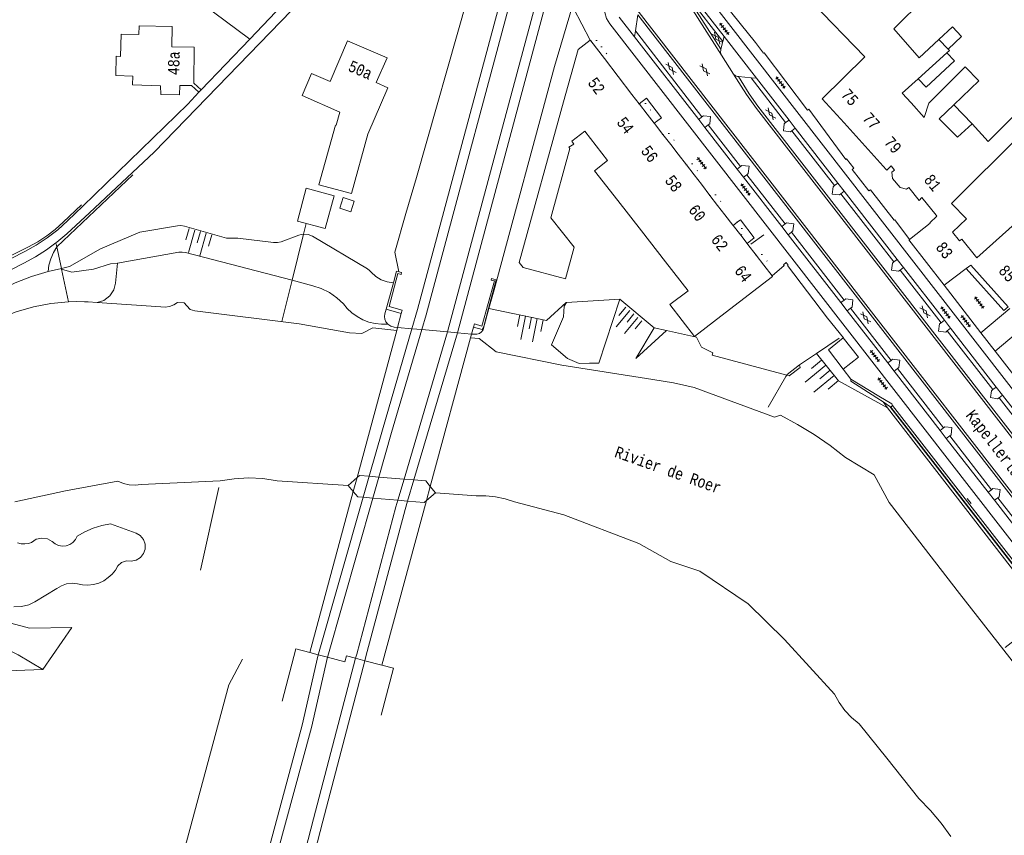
# Model space of a CAD drawing. Header units: metres. Extents: x 196790 to 198335, y 354523 to 356036.
# Tile 18 of 105: x 197150 to 197305, y 355228 to 355357. Entities that reach past the tile are written whole.
import ezdxf

# ---------------------------------------------------------------- set-up
doc = ezdxf.new("R2010")
doc.units = ezdxf.units.M
doc.linetypes.add('DGN Style 1', pattern=[1.160006, 0.00193, -1.158076])
doc.linetypes.add('DGN Style 2', pattern=[186.027128, 111.616277, -74.410851])
for name, color, linetype, lineweight in [('afdak', 252, 'DGN Style 2', 18), ('heg of haag', 252, 'Continuous', 18), ('hoofdgebouw', 252, 'Continuous', 18), ('huisnummer BAG', 252, 'Continuous', 18), ('insteek water', 252, 'Continuous', 18), ('kant asfaltverharding', 252, 'Continuous', 18), ('kant betonverharding', 252, 'Continuous', 18), ('kant klinkerverharding', 252, 'Continuous', 18), ('kant muur (extern)', 252, 'Continuous', 18), ('kant onverhard', 252, 'Continuous', 18), ('kant tegelverharding', 252, 'Continuous', 18), ('kant water', 252, 'Continuous', 18), ('kunstwerken', 252, 'Continuous', 18), ('overig WOZ', 252, 'DGN Style 1', 18), ('raster', 252, 'Continuous', 18), ('spoorrail', 252, 'Continuous', 18), ('straatnaam', 252, 'Continuous', 18), ('T22_erfafsluiter', 252, 'DGN Style 2', 18), ('taludlijn', 252, 'Continuous', 18), ('taludsymbool', 252, 'Continuous', 18), ('tuinhuis', 252, 'DGN Style 2', 18), ('verh asfaltsymbool', 2, 'Continuous', 0), ('verh tegelsymbool', 2, 'Continuous', 0), ('vlakafsluiter grijs', 252, 'DGN Style 2', 18), ('vlakafsluiter groen', 252, 'DGN Style 2', 18), ('waternaam', 252, 'Continuous', 18)]:
    doc.layers.add(name, color=color, linetype=linetype, lineweight=lineweight)
doc.styles.add('Style-Courier New', font='cour.ttf')

# ---------------------------------------------------------------- blocks, each defined once
blk = doc.blocks.new('TA')
at = {"layer": 'taludsymbool', "linetype": 'Continuous', "lineweight": 0}
for p, q in [((-0.5, 0), (-0.5, -0.5)), ((-0.25, 0), (-0.25, -1)), ((0, 0), (0, -0.5)), ((0.25, 0), (0.25, -1)), ((0.5, 0), (0.5, -0.5))]:
    blk.add_line(p, q, dxfattribs=at)
blk = doc.blocks.new('S612')
at = {"layer": 'verh asfaltsymbool', "color": 252}
for p, q in [((-0.99, -0.26), (0.01, 0.24)), ((0.01, -0.26), (-0.99, 0.24)), ((0.01, 0.24), (1.01, -0.26)), ((1.01, 0.24), (0.01, -0.26))]:
    blk.add_line(p, q, dxfattribs=at)
blk = doc.blocks.new('S642')
at = {"layer": 'verh tegelsymbool', "color": 252}
for p, q in [((-1.12, 0), (1.12, 0)), ((-0.9, -0.25), (-0.9, 0.25)), ((-0.45, -0.25), (-0.45, 0.25)), ((0, -0.25), (0, 0.25)), ((0.45, -0.25), (0.45, 0.25)), ((0.9, -0.25), (0.9, 0.25))]:
    blk.add_line(p, q, dxfattribs=at)

msp = doc.modelspace()

# ---------------------------------------------------------------- linework, layer by layer
at = {"layer": 'afdak'}
msp.add_line((197300.052, 355340.171), (197297.179, 355343.173), dxfattribs=at)
at = {"layer": 'afdak', "flags": 128}
for points in [[(197296.274, 355351.956), (197298.377, 355353.964), (197296.969, 355355.472), (197294.835, 355353.498)], [(197291.574, 355347.29), (197292.816, 355345.966), (197297.258, 355350.133), (197296.1, 355351.367)], [(197299.127, 355317.395), (197305.053, 355310.783), (197305.731, 355311.39)]]:
    msp.add_lwpolyline(points, dxfattribs=at)
at = {"layer": 'heg of haag', "flags": 128}
msp.add_lwpolyline([(197159.827, 355327.451), (197156.955, 355324.687), (197155.7, 355323.569), (197154.359, 355322.547), (197152.944, 355321.631), (197151.467, 355320.828), (197138.952, 355314.632), (197137.569, 355313.665), (197128.295, 355309.32)], dxfattribs=at)
at = {"layer": 'hoofdgebouw'}
for p, q in [((197299.893, 355367.296), (197287.716, 355355.137)), ((197193.369, 355360.974), (197186.32, 355353.532)), ((197287.716, 355355.137), (197291.735, 355350.604)), ((197239.925, 355353.365), (197238.045, 355351.88)), ((197240.016, 355353.247), (197239.925, 355353.365)), ((197242.149, 355350.482), (197240.016, 355353.247)), ((197291.735, 355350.604), (197294.835, 355353.498)), ((197294.835, 355353.498), (197296.274, 355351.956)), ((197296.1, 355351.367), (197291.574, 355347.29)), ((197246.501, 355344.841), (197242.149, 355350.482)), ((197178.296, 355345.165), (197178.669, 355345.556)), ((197247.638, 355343.366), (197246.501, 355344.841)), ((197247.697, 355343.29), (197247.638, 355343.366)), ((197248.918, 355341.707), (197247.697, 355343.29)), ((197294.89, 355340.965), (197297.179, 355343.173)), ((197200.516, 355342.025), (197199.941, 355339.98)), ((197250.017, 355340.283), (197248.918, 355341.707)), ((197250.023, 355340.275), (197250.017, 355340.283)), ((197251.382, 355338.514), (197250.023, 355340.275)), ((197279.886, 355340.337), (197283.192, 355336.672)), ((197242.654, 355334.437), (197239.06, 355339.059)), ((197252.603, 355336.931), (197251.382, 355338.514)), ((197253.758, 355335.433), (197252.603, 355336.931)), ((197283.192, 355336.672), (197286.514, 355332.991)), ((197255.071, 355333.731), (197253.758, 355335.433)), ((197240.601, 355332.81), (197242.654, 355334.437)), ((197256.293, 355332.148), (197255.071, 355333.731)), ((197240.601, 355332.81), (197244.272, 355328.105)), ((197257.426, 355330.679), (197256.293, 355332.148)), ((197258.771, 355328.935), (197257.426, 355330.679)), ((197259.989, 355327.355), (197258.771, 355328.935)), ((197244.272, 355328.105), (197248.003, 355323.324)), ((197261.146, 355325.855), (197259.989, 355327.355)), ((197262.404, 355324.224), (197261.146, 355325.855)), ((197262.416, 355324.208), (197262.404, 355324.224)), ((197263.619, 355322.649), (197262.416, 355324.208)), ((197248.003, 355323.324), (197251.782, 355318.479)), ((197264.624, 355321.347), (197263.619, 355322.649)), ((197264.725, 355321.216), (197264.624, 355321.347)), ((197266.047, 355319.502), (197264.725, 355321.216)), ((197251.782, 355318.479), (197255.34, 355313.92)), ((197267.273, 355317.913), (197266.047, 355319.502)), ((197268.559, 355316.246), (197267.273, 355317.913)), ((197299.127, 355317.395), (197295.665, 355314.806)), ((197299.856, 355317.94), (197299.127, 355317.395)), ((197305.731, 355311.39), (197299.856, 355317.94))]:
    msp.add_line(p, q, dxfattribs=at)
at = {"layer": 'hoofdgebouw', "flags": 128}
for points in [[(197197.998, 355377.927), (197189.832, 355369.622), (197182.406, 355376.993), (197171.435, 355364.64), (197186.32, 355353.532)], [(197283.144, 355350.729), (197274.842, 355359.349), (197278.432, 355362.843)], [(197178.669, 355345.556), (197177.523, 355346.61), (197177.569, 355352.253), (197174.039, 355352.328), (197174.113, 355355.511), (197168.886, 355355.625), (197168.854, 355354.257), (197166.058, 355354.317), (197165.977, 355350.825), (197165.284, 355350.839), (197165.212, 355347.784), (197167.898, 355347.728), (197167.86, 355346.323), (197172.263, 355346.203), (197172.33, 355344.814), (197175.279, 355344.767), (197175.316, 355346.256), (197177.168, 355346.24), (197178.296, 355345.165)], [(197200.516, 355342.025), (197194.561, 355344.674), (197196.059, 355348.145), (197198.956, 355346.856), (197201.717, 355353.255), (197207.93, 355350.574), (197206.203, 355346.691)], [(197236.699, 355336.324), (197233.749, 355325.417), (197237.374, 355320.767), (197236.026, 355315.786), (197229.348, 355317.592), (197228.746, 355318.364), (197235.742, 355343.637), (197238.045, 355351.88)], [(197283.144, 355350.729), (197276.463, 355344.13), (197279.886, 355340.337)], [(197296.274, 355351.956), (197296.493, 355351.721), (197296.1, 355351.367)], [(197316.849, 355351.557), (197318.9, 355349.623), (197296.817, 355327.667)], [(197297.179, 355343.173), (197301.138, 355346.992), (197298.966, 355349.176), (197293.229, 355343.469), (197292.498, 355341.22), (197290.453, 355343.488)], [(197206.203, 355346.691), (197208.055, 355345.891), (197204.9, 355338.586)], [(197291.574, 355347.29), (197289.063, 355345.029), (197290.453, 355343.488)], [(197300.052, 355340.171), (197302.595, 355337.428), (197311.456, 355346.211)], [(197199.941, 355339.98), (197199.845, 355340.007), (197197.202, 355330.603), (197202.333, 355329.2), (197204.9, 355338.586)], [(197294.89, 355340.965), (197297.756, 355338.084), (197300.052, 355340.171)], [(197239.06, 355339.059), (197237.029, 355337.46), (197237.346, 355336.982), (197236.567, 355336.534), (197236.699, 355336.324)], [(197286.514, 355332.991), (197286.603, 355332.892), (197287.294, 355333.575)], [(197287.294, 355333.575), (197287.831, 355332.913), (197287.407, 355332.579), (197287.534, 355331.605), (197288.733, 355330.157), (197289.734, 355329.901), (197290.078, 355330.174), (197291.725, 355328.142), (197292.148, 355328.574), (197294.398, 355325.805)], [(197296.817, 355327.667), (197299.171, 355325.214), (197296.992, 355323.123), (197298.073, 355321.756), (197298.424, 355322.037), (197300.8, 355319.071)], [(197290.201, 355321.986), (197293.429, 355324.542), (197293.377, 355324.627), (197294.505, 355325.673), (197294.398, 355325.805)], [(197300.8, 355319.071), (197308.897, 355326.353), (197315.214, 355319.378)], [(197295.665, 355314.806), (197290.111, 355321.915), (197290.201, 355321.986)], [(197261.163, 355310.427), (197268.614, 355316.175), (197268.559, 355316.246)], [(197261.163, 355310.427), (197256.357, 355306.72), (197252.485, 355311.74), (197255.34, 355313.92)]]:
    msp.add_lwpolyline(points, dxfattribs=at)
at = {"layer": 'insteek water', "flags": 128}
for points in [[(197221.068, 355306.509), (197222.444, 355306.371), (197225.107, 355304.307), (197235.48, 355302.197), (197249.805, 355299.93), (197253.061, 355299.427), (197256.269, 355298.673), (197268.942, 355293.995), (197269.862, 355294.295), (197272.565, 355292.863), (197275.185, 355291.275), (197277.709, 355289.539), (197280.126, 355287.664), (197284.648, 355284.926), (197287.012, 355280.539), (197298.058, 355266.251), (197321.828, 355235.818)], [(197215.556, 355282.098), (197221.949, 355281.628), (197223.492, 355281.633), (197225.036, 355281.47), (197226.553, 355281.141), (197228.017, 355280.653), (197235.782, 355278.616), (197247.594, 355274.095), (197252.6, 355271.271), (197257.198, 355269.726), (197264.787, 355264.589), (197270.516, 355258.998), (197278.406, 355250.389), (197279.133, 355249.051), (197280.034, 355247.807), (197281.088, 355246.69), (197282.266, 355245.725), (197286.618, 355240.318), (197291.679, 355233.966), (197293.483, 355232.082), (197295.167, 355230.084), (197296.723, 355227.984)]]:
    msp.add_lwpolyline(points, dxfattribs=at)
at = {"layer": 'kant asfaltverharding'}
for p, q in [((197260.59, 355351.011), (197254.07, 355361.255)), ((197254.809, 355360.889), (197260.805, 355353.138)), ((197247.045, 355354.83), (197247.418, 355357.342)), ((197257.523, 355341.308), (197247.045, 355354.83)), ((197260.805, 355353.138), (197260.494, 355351.966)), ((197262.504, 355347.996), (197260.59, 355351.011)), ((197263.259, 355347.639), (197265.251, 355347.438)), ((197265.251, 355347.438), (197270.683, 355340.386)), ((197258.511, 355340.03), (197263.603, 355333.465)), ((197271.692, 355339.094), (197278.409, 355330.473)), ((197264.58, 355332.19), (197270.617, 355324.425)), ((197279.393, 355329.176), (197287.729, 355318.452)), ((197271.611, 355323.141), (197279.905, 355312.444)), ((197288.708, 355317.145), (197295.171, 355308.866)), ((197280.925, 355311.162), (197287.295, 355302.949)), ((197303.301, 355298.34), (197296.15, 355307.585)), ((197288.292, 355301.673), (197295.537, 355292.343)), ((197310.847, 355288.634), (197304.301, 355297.053)), ((197296.524, 355291.049), (197303.099, 355282.579)), ((197304.088, 355281.299), (197310.758, 355272.713))]:
    msp.add_line(p, q, dxfattribs=at)
at = {"layer": 'kant asfaltverharding', "flags": 128}
for points in [[(197247.262, 355358.206), (197344.321, 355233.163), (197344.724, 355232.614)], [(197262.504, 355347.996), (197264.508, 355344.843), (197266.084, 355342.605), (197346.795, 355238.622)], [(197257.523, 355341.308), (197257.746, 355341.481), (197258.884, 355341.333), (197258.735, 355340.22), (197258.511, 355340.03)], [(197270.683, 355340.386), (197270.464, 355340.204), (197270.332, 355339.075), (197271.464, 355338.925), (197271.692, 355339.094)], [(197263.603, 355333.465), (197263.821, 355333.647), (197264.95, 355333.506), (197264.815, 355332.382), (197264.58, 355332.19)], [(197278.409, 355330.473), (197278.185, 355330.286), (197278.03, 355329.133), (197279.173, 355329.003), (197279.393, 355329.176)], [(197270.617, 355324.425), (197270.84, 355324.6), (197271.969, 355324.451), (197271.829, 355323.33), (197271.611, 355323.141)], [(197287.729, 355318.452), (197287.498, 355318.267), (197287.357, 355317.143), (197288.483, 355316.992), (197288.708, 355317.145)], [(197279.905, 355312.444), (197280.147, 355312.618), (197281.291, 355312.461), (197281.149, 355311.34), (197280.925, 355311.162)], [(197296.15, 355307.585), (197295.928, 355307.41), (197294.783, 355307.561), (197294.935, 355308.684), (197295.171, 355308.866)], [(197287.295, 355302.949), (197287.512, 355303.121), (197288.662, 355302.97), (197288.502, 355301.833), (197288.292, 355301.673)], [(197304.301, 355297.053), (197304.073, 355296.878), (197302.925, 355297.078), (197303.093, 355298.165), (197303.301, 355298.34)], [(197295.537, 355292.343), (197295.771, 355292.503), (197296.874, 355292.376), (197296.758, 355291.22), (197296.524, 355291.049)], [(197303.099, 355282.579), (197303.333, 355282.769), (197304.47, 355282.601), (197304.315, 355281.474), (197304.088, 355281.299)]]:
    msp.add_lwpolyline(points, dxfattribs=at)
at = {"layer": 'kant betonverharding', "flags": 128}
msp.add_lwpolyline([(197336.343, 355232.988), (197336.06, 355232.776), (197287.236, 355295.596), (197287.537, 355295.83)], dxfattribs=at)
at = {"layer": 'kant klinkerverharding'}
for p, q in [((197260.494, 355351.966), (197254.809, 355360.889)), ((197343.885, 355233.031), (197247.418, 355357.342)), ((197246.89, 355353.905), (197247.045, 355354.83)), ((197261.01, 355353.945), (197260.805, 355353.138)), ((197266.102, 355347.385), (197265.251, 355347.438)), ((197257.004, 355340.877), (197257.523, 355341.308)), ((197258.511, 355340.03), (197257.993, 355339.602)), ((197271.236, 355340.771), (197270.683, 355340.386)), ((197272.207, 355339.519), (197271.692, 355339.094)), ((197263.069, 355333.063), (197263.603, 355333.465)), ((197264.58, 355332.19), (197264.06, 355331.787)), ((197278.929, 355330.859), (197278.409, 355330.473)), ((197279.393, 355329.176), (197279.911, 355329.594)), ((197270.1, 355324.006), (197270.617, 355324.425)), ((197271.611, 355323.141), (197271.084, 355322.738)), ((197288.265, 355318.831), (197287.729, 355318.452)), ((197288.708, 355317.145), (197289.242, 355317.573)), ((197279.905, 355312.444), (197279.392, 355312.035)), ((197280.925, 355311.162), (197280.383, 355310.759)), ((197295.171, 355308.866), (197295.689, 355309.266)), ((197296.677, 355307.993), (197296.15, 355307.585)), ((197301.443, 355307.301), (197303.678, 355304.42)), ((197303.678, 355304.42), (197307.995, 355308.008)), ((197287.295, 355302.949), (197286.767, 355302.534)), ((197287.759, 355301.256), (197288.292, 355301.673)), ((197303.301, 355298.34), (197303.855, 355298.745)), ((197304.839, 355297.478), (197304.301, 355297.053)), ((197295.537, 355292.343), (197295.011, 355291.914)), ((197295.986, 355290.658), (197296.524, 355291.049)), ((197303.099, 355282.579), (197302.573, 355282.172)), ((197303.556, 355280.906), (197304.088, 355281.299))]:
    msp.add_line(p, q, dxfattribs=at)
at = {"layer": 'kant klinkerverharding', "flags": 128}
for points in [[(197260.59, 355351.011), (197260.444, 355351.427), (197260.475, 355351.866), (197260.494, 355351.966)], [(197262.504, 355347.996), (197262.784, 355347.753), (197263.14, 355347.651), (197263.259, 355347.639)], [(197263.259, 355347.639), (197264.978, 355344.905), (197266.34, 355342.96), (197346.689, 355239.472)]]:
    msp.add_lwpolyline(points, dxfattribs=at)
at = {"layer": 'kant muur (extern)'}
msp.add_line((197251.944, 355307.634), (197250.009, 355308.062), dxfattribs=at)
at = {"layer": 'kant muur (extern)', "flags": 128}
for points in [[(197270.882, 355300.628), (197259.114, 355303.761), (197259.214, 355304.114), (197257.459, 355305.027), (197256.634, 355306.598), (197251.944, 355307.634)], [(197272.899, 355302.23), (197272.976, 355301.847), (197271.236, 355300.534), (197270.882, 355300.628)]]:
    msp.add_lwpolyline(points, dxfattribs=at)
at = {"layer": 'kant onverhard'}
msp.add_line((197153.718, 355254.237), (197158.297, 355260.878), dxfattribs=at)
at = {"layer": 'kant onverhard', "flags": 128}
for points in [[(197145.684, 355262.333), (197151.659, 355260.747), (197158.297, 355260.878)], [(197136.932, 355260.607), (197139.294, 355260.183), (197142.809, 355259.401), (197146.193, 355258.403), (197149.837, 355256.579), (197153.718, 355254.237)]]:
    msp.add_lwpolyline(points, dxfattribs=at)
at = {"layer": 'kant tegelverharding'}
for p, q in [((197354.11, 355236.917), (197254.74, 355364.977)), ((197261.01, 355353.945), (197255.438, 355361.125)), ((197239.925, 355353.365), (197237.304, 355358.435)), ((197246.89, 355353.905), (197244.49, 355356.997)), ((197257.004, 355340.877), (197246.89, 355353.905)), ((197266.102, 355347.385), (197261.01, 355353.945)), ((197186.32, 355353.532), (197178.669, 355345.556)), ((197271.236, 355340.771), (197266.102, 355347.385)), ((197257.993, 355339.602), (197257.004, 355340.877)), ((197272.207, 355339.519), (197271.236, 355340.771)), ((197263.069, 355333.063), (197257.993, 355339.602)), ((197278.929, 355330.859), (197272.207, 355339.519)), ((197264.06, 355331.787), (197263.069, 355333.063)), ((197270.1, 355324.006), (197264.06, 355331.787)), ((197279.911, 355329.594), (197278.929, 355330.859)), ((197288.265, 355318.831), (197279.911, 355329.594)), ((197262.416, 355324.208), (197263.053, 355324.69)), ((197271.084, 355322.738), (197270.1, 355324.006)), ((197279.392, 355312.035), (197271.084, 355322.738)), ((197289.242, 355317.573), (197288.265, 355318.831)), ((197295.689, 355309.266), (197289.242, 355317.573)), ((197301.443, 355307.301), (197295.665, 355314.806)), ((197280.383, 355310.759), (197279.392, 355312.035)), ((197286.767, 355302.534), (197280.383, 355310.759)), ((197305.991, 355311.1), (197301.443, 355307.301)), ((197296.677, 355307.993), (197295.689, 355309.266)), ((197303.855, 355298.745), (197296.677, 355307.993)), ((197287.759, 355301.256), (197286.767, 355302.534)), ((197279.742, 355301.585), (197280.949, 355299.977)), ((197295.011, 355291.914), (197287.759, 355301.256)), ((197304.839, 355297.478), (197303.855, 355298.745)), ((197311.405, 355289.017), (197304.839, 355297.478)), ((197287.399, 355296.113), (197287.537, 355295.83)), ((197287.537, 355295.83), (197336.343, 355232.988)), ((197295.986, 355290.658), (197295.011, 355291.914)), ((197302.573, 355282.172), (197295.986, 355290.658)), ((197303.556, 355280.906), (197302.573, 355282.172)), ((197310.236, 355272.301), (197303.556, 355280.906))]:
    msp.add_line(p, q, dxfattribs=at)
at = {"layer": 'kant tegelverharding', "flags": 128}
for points in [[(197290.201, 355321.986), (197287.883, 355325.086), (197287.765, 355325.019), (197284.039, 355329.789), (197283.81, 355329.634), (197281.187, 355332.984), (197281.439, 355333.213), (197280.303, 355334.672), (197280.185, 355334.584), (197274.347, 355342.485), (197274.122, 355342.324), (197267.329, 355351.385), (197267.231, 355351.329), (197265.955, 355353.017), (197259.831, 355360.672), (197257.038, 355364.261), (197259.762, 355367.083)], [(197351.32, 355216.473), (197346.25, 355223.021), (197337.369, 355234.416), (197243.012, 355355.967), (197242.503, 355356.81), (197242.203, 355357.748), (197242.06, 355358.479), (197241.6, 355359.917), (197240.817, 355361.208), (197237.815, 355365.062)], [(197194.523, 355359.777), (197171.254, 355335.716), (197161.105, 355326.162)], [(197178.296, 355345.165), (197176.578, 355343.315), (197160.061, 355327.241)], [(197247.638, 355343.366), (197248.794, 355344.219), (197251.13, 355341.161), (197250.017, 355340.283)], [(197160.061, 355327.241), (197157.637, 355324.913), (197156.087, 355323.528), (197154.435, 355322.257), (197152.695, 355321.111), (197150.88, 355320.098), (197130.953, 355309.904), (197127.499, 355308.36), (197113.079, 355302.804), (197111.645, 355302.588), (197111.007, 355302.62), (197110.35, 355302.776), (197109.712, 355303.065), (197109.131, 355303.482), (197108.644, 355304.006), (197108.277, 355304.603), (197108.04, 355305.235), (197107.928, 355305.864)], [(197155.807, 355321.461), (197155.941, 355321.56), (197157.501, 355322.887), (197161.105, 355326.162)], [(197263.053, 355324.69), (197263.572, 355325.082), (197265.762, 355322.252), (197264.624, 355321.347)], [(197111.368, 355300.39), (197111.785, 355300.421), (197112.724, 355300.675), (197127.642, 355306.723), (197129.569, 355307.465), (197131.424, 355308.372), (197150.772, 355318.238), (197152.565, 355319.228), (197154.292, 355320.338), (197155.807, 355321.461)], [(197268.559, 355316.246), (197270.468, 355317.879), (197270.374, 355318.017), (197270.763, 355318.341), (197271.082, 355317.944), (197271.01, 355317.903), (197277.296, 355309.603), (197279.798, 355306.505), (197279.767, 355306.48)], [(197279.767, 355306.48), (197282.144, 355303.445), (197279.742, 355301.585)], [(197303.678, 355304.42), (197306.982, 355300.15), (197313.199, 355292.056), (197316.31, 355288.091), (197319.465, 355284.035), (197322.581, 355279.99), (197322.446, 355279.867), (197328.808, 355271.645), (197329.028, 355271.816), (197337.212, 355261.237), (197337.127, 355261.166), (197340.672, 355256.79), (197343.11, 355253.699), (197342.993, 355253.602), (197343.343, 355253.162), (197343.435, 355253.225), (197355.732, 355237.418), (197355.648, 355237.342), (197355.992, 355236.882)], [(197280.949, 355299.977), (197285.363, 355297.333), (197287.399, 355296.113)]]:
    msp.add_lwpolyline(points, dxfattribs=at)
at = {"layer": 'kant water', "flags": 128}
for points in [[(197105.744, 355295.51), (197112.346, 355295.832), (197116.69, 355296.686), (197130.125, 355302.24), (197146.935, 355309.6), (197149.548, 355310.606), (197152.252, 355311.374), (197155.014, 355311.894), (197157.801, 355312.16)], [(197157.801, 355312.16), (197159.045, 355312.198), (197160.29, 355312.185), (197160.868, 355312.167), (197162.301, 355312.066)], [(197162.301, 355312.066), (197172.31, 355311.36), (197172.998, 355311.338), (197173.69, 355311.452), (197174.347, 355311.699), (197174.932, 355312.061), (197176.014, 355312.019), (197176.403, 355311.534), (197176.933, 355310.982), (197177.661, 355310.749), (197194.078, 355308.677), (197202.004, 355307.279), (197203.975, 355307.191), (197205.69, 355308.052), (197209.466, 355307.673)], [(197149.354, 355280.67), (197157.293, 355282.409), (197165.558, 355283.939), (197166.417, 355283.57), (197167.339, 355283.35), (197168.286, 355283.293), (197169.215, 355283.397), (197181.642, 355283.972), (197183.868, 355284.315), (197186.13, 355284.431), (197188.391, 355284.316), (197190.618, 355283.973), (197201.819, 355283.238)], [(197149.164, 355264.134), (197150.389, 355264.166), (197151.522, 355264.448), (197152.504, 355264.919), (197155.936, 355267.005), (197156.661, 355267.458), (197157.489, 355267.748), (197158.361, 355267.846), (197159.211, 355267.751), (197160.004, 355267.593), (197160.841, 355267.556), (197161.696, 355267.651), (197162.534, 355267.884), (197163.325, 355268.248), (197164.039, 355268.726), (197164.655, 355269.295), (197165.159, 355269.927), (197165.529, 355270.587), (197166.147, 355271.109), (197166.912, 355271.37), (197167.668, 355271.348), (197168.409, 355271.488), (197169.1, 355271.895), (197169.605, 355272.518), (197169.853, 355273.23), (197169.853, 355273.984), (197169.582, 355274.738), (197169.064, 355275.35), (197168.411, 355275.727), (197164.375, 355277.224), (197163.002, 355276.929), (197161.658, 355276.502), (197160.361, 355275.947), (197159.129, 355275.272), (197158.875, 355274.736), (197158.478, 355274.269), (197157.971, 355273.923), (197157.412, 355273.726), (197156.821, 355273.678), (197156.218, 355273.789), (197155.665, 355274.054), (197155.215, 355274.44), (197154.461, 355274.845), (197153.557, 355274.97), (197152.669, 355274.762), (197151.956, 355274.288), (197151.457, 355274.113), (197150.901, 355274.032), (197150.315, 355274.066), (197149.737, 355274.224)]]:
    msp.add_lwpolyline(points, dxfattribs=at)
at = {"layer": 'kunstwerken'}
for p, q in [((197208.934, 355315.159), (197207.822, 355310.99)), ((197207.822, 355310.99), (197210.183, 355310.328)), ((197210.183, 355310.328), (197209.59, 355308.133)), ((197223.907, 355311.103), (197223.152, 355308.279)), ((197209.466, 355307.673), (197203.207, 355284.497)), ((197209.59, 355308.133), (197209.466, 355307.673)), ((197211.862, 355307.929), (197209.59, 355308.133)), ((197213.405, 355307.791), (197211.862, 355307.929)), ((197217.472, 355307.426), (197213.405, 355307.791)), ((197219.02, 355307.288), (197217.472, 355307.426)), ((197221.225, 355307.09), (197219.02, 355307.288)), ((197221.522, 355308.191), (197221.225, 355307.09)), ((197221.068, 355306.509), (197214.74, 355283.085)), ((197221.225, 355307.09), (197221.068, 355306.509)), ((197203.207, 355284.497), (197201.819, 355283.238)), ((197203.207, 355284.497), (197202.613, 355282.297)), ((197206.645, 355284.573), (197205.122, 355284.702)), ((197210.63, 355284.238), (197206.645, 355284.573)), ((197212.16, 355284.109), (197210.63, 355284.238)), ((197201.819, 355283.238), (197202.613, 355282.297)), ((197214.74, 355283.085), (197214.142, 355280.871)), ((197215.556, 355282.098), (197214.74, 355283.085)), ((197202.613, 355282.297), (197195.76, 355256.923)), ((197205.696, 355281.252), (197204.173, 355281.382)), ((197209.65, 355280.917), (197205.696, 355281.252)), ((197214.142, 355280.871), (197207.135, 355254.936)), ((197211.177, 355280.787), (197209.65, 355280.917)), ((197214.142, 355280.871), (197215.556, 355282.098)), ((197195.76, 355256.923), (197197.094, 355256.572)), ((197197.094, 355256.572), (197198.546, 355256.189)), ((197202.994, 355256.028), (197204.444, 355255.646)), ((197204.444, 355255.646), (197207.135, 355254.936))]:
    msp.add_line(p, q, dxfattribs=at)
at = {"layer": 'kunstwerken', "flags": 128}
for points in [[(197210.183, 355310.328), (197210.303, 355310.848), (197208.253, 355311.412), (197209.626, 355316.608), (197210.152, 355316.493), (197210.213, 355316.791), (197209.79, 355316.896)], [(197209.79, 355316.896), (197209.421, 355316.987), (197208.934, 355315.159)], [(197221.522, 355308.191), (197221.703, 355308.714), (197222.869, 355308.339), (197224.829, 355315.457), (197224.33, 355315.578), (197224.39, 355315.827), (197225.109, 355315.604), (197223.907, 355311.103)], [(197207.822, 355310.99), (197207.577, 355310.288), (197207.526, 355309.857), (197207.589, 355309.413), (197207.766, 355309.001), (197208.034, 355308.66)], [(197208.034, 355308.66), (197208.513, 355308.329), (197209.075, 355308.179), (197209.59, 355308.133)], [(197221.225, 355307.09), (197221.71, 355307.047), (197222.097, 355307.066), (197222.479, 355307.196), (197222.809, 355307.429), (197223.051, 355307.731), (197223.152, 355308.279)], [(197223.152, 355308.279), (197222.89, 355307.8), (197221.522, 355308.191)], [(197205.122, 355284.702), (197203.576, 355284.832), (197203.207, 355284.497)], [(197214.74, 355283.085), (197214.023, 355283.952), (197212.16, 355284.109)], [(197204.173, 355281.382), (197203.323, 355281.454), (197202.613, 355282.297)], [(197214.142, 355280.871), (197213.789, 355280.565), (197211.177, 355280.787)], [(197191.406, 355249.252), (197193.58, 355257.498), (197195.76, 355256.923)], [(197198.546, 355256.189), (197201.314, 355255.46), (197201.563, 355256.405), (197202.994, 355256.028)], [(197207.135, 355254.936), (197208.956, 355254.456), (197207.008, 355247.063)]]:
    msp.add_lwpolyline(points, dxfattribs=at)
at = {"layer": 'overig WOZ', "flags": 128}
for points in [[(197240.016, 355353.247), (197240.596, 355353.707), (197242.746, 355350.948), (197242.149, 355350.482)], [(197247.697, 355343.29), (197248.31, 355343.776), (197249.547, 355342.204), (197248.918, 355341.707)], [(197251.382, 355338.514), (197252.017, 355339.01), (197253.241, 355337.431), (197252.603, 355336.931)], [(197255.071, 355333.731), (197255.72, 355334.225), (197256.932, 355332.633), (197256.293, 355332.148)], [(197258.771, 355328.935), (197259.386, 355329.419), (197260.605, 355327.83), (197259.989, 355327.355)], [(197262.404, 355324.224), (197263.028, 355324.723), (197263.053, 355324.69)], [(197263.053, 355324.69), (197264.25, 355323.14), (197263.619, 355322.649)], [(197266.047, 355319.502), (197266.681, 355319.992), (197267.9, 355318.4), (197267.273, 355317.913)]]:
    msp.add_lwpolyline(points, dxfattribs=at)
at = {"layer": 'raster'}
for p, q in [((197212.569, 355331.746), (197224.551, 355373.976)), ((197237.127, 355358.777), (197234.319, 355349.248)), ((197167.913, 355332.144), (197155.95, 355320.81)), ((197210.886, 355326.055), (197212.569, 355331.746)), ((197194.778, 355322.841), (197195.193, 355324.519)), ((197194.778, 355322.841), (197192.974, 355315.554)), ((197265.205, 355321.227), (197267.236, 355322.706)), ((197155.95, 355320.81), (197156.675, 355317.421)), ((197156.675, 355317.421), (197156.702, 355317.294)), ((197156.702, 355317.294), (197157.801, 355312.16)), ((197192.974, 355315.554), (197191.37, 355309.073)), ((197223.965, 355311.091), (197223.108, 355307.996)), ((197279.134, 355306.438), (197275.551, 355304.02)), ((197275.551, 355304.02), (197272.899, 355302.23)), ((197181.474, 355282.932), (197178.547, 355269.893)), ((197299.291, 355281.183), (197299.897, 355280.417)), ((197153.718, 355254.237), (197125.63, 355253.376))]:
    msp.add_line(p, q, dxfattribs=at)
at = {"layer": 'raster', "flags": 128}
for points in [[(197234.319, 355349.248), (197224.785, 355314.056), (197223.965, 355311.091)], [(197209.79, 355316.896), (197209.152, 355319.968), (197210.886, 355326.055)], [(197236.187, 355312.06), (197235.839, 355311.507), (197235.725, 355309.783), (197233.846, 355305.403), (197236.356, 355303.239), (197238.21, 355302.476), (197239.832, 355302.524), (197241.271, 355302.48), (197244.598, 355312.568)], [(197270.882, 355300.628), (197270.951, 355300.729), (197272.899, 355302.23)], [(197267.946, 355295.553), (197270.712, 355300.38), (197270.882, 355300.628)], [(197280.939, 355299.672), (197285.074, 355297.054), (197286.052, 355296.394)], [(197286.052, 355296.394), (197287.084, 355295.697), (197336.114, 355232.571)], [(197152.698, 355139.293), (197183.032, 355251.856), (197185.157, 355255.865)]]:
    msp.add_lwpolyline(points, dxfattribs=at)
at = {"layer": 'spoorrail'}
for p, q in [((197217.472, 355307.426), (197232.26, 355362.563)), ((197219.02, 355307.288), (197233.712, 355362.179)), ((197210.63, 355284.238), (197217.472, 355307.426)), ((197212.16, 355284.109), (197219.02, 355307.288)), ((197205.122, 355284.702), (197204.173, 355281.382)), ((197206.645, 355284.573), (197205.696, 355281.252)), ((197209.65, 355280.917), (197210.63, 355284.238)), ((197211.177, 355280.787), (197212.16, 355284.109))]:
    msp.add_line(p, q, dxfattribs=at)
at = {"layer": 'spoorrail', "flags": 128}
for points in [[(197211.862, 355307.929), (197212.742, 355310.939), (197228.015, 355367.884)], [(197213.405, 355307.791), (197214.084, 355310.104), (197229.473, 355367.486)], [(197205.122, 355284.702), (197207.206, 355291.996), (197211.862, 355307.929)], [(197206.645, 355284.573), (197208.647, 355291.58), (197213.405, 355307.791)], [(197197.094, 355256.572), (197197.132, 355256.738), (197204.173, 355281.382)], [(197198.546, 355256.189), (197198.586, 355256.365), (197205.696, 355281.252)], [(197202.994, 355256.028), (197203.167, 355256.69), (197209.344, 355279.879), (197209.65, 355280.917)], [(197211.177, 355280.787), (197210.788, 355279.474), (197204.617, 355256.307), (197204.444, 355255.646)], [(197165.99, 355138.766), (197170.972, 355158.188), (197177.697, 355183.132), (197189.197, 355225.614), (197194.566, 355245.476), (197197.094, 355256.572)], [(197167.438, 355138.372), (197172.423, 355157.806), (197179.145, 355182.741), (197190.645, 355225.222), (197196.022, 355245.114), (197198.546, 355256.189)], [(197171.322, 355137.314), (197174.303, 355148.273), (197176.87, 355157.496), (197182.117, 355176.908), (197189.007, 355202.235), (197196.372, 355230.746), (197202.994, 355256.028)], [(197204.444, 355255.646), (197197.824, 355230.368), (197190.457, 355201.851), (197183.564, 355176.516), (197178.315, 355157.094), (197175.749, 355147.875), (197172.77, 355136.92)]]:
    msp.add_lwpolyline(points, dxfattribs=at)
at = {"layer": 'T22_erfafsluiter'}
msp.add_line((197155.95, 355320.81), (197155.807, 355321.461), dxfattribs=at)
at = {"layer": 'taludlijn'}
for p, q in [((197154.56, 355316.926), (197156.675, 355317.421)), ((197244.598, 355312.568), (197236.187, 355312.06)), ((197244.598, 355312.568), (197250.009, 355308.062)), ((197223.907, 355311.103), (197223.965, 355311.091))]:
    msp.add_line(p, q, dxfattribs=at)
at = {"layer": 'taludlijn', "flags": 128}
for points in [[(197156.675, 355317.421), (197157.954, 355317.721), (197162.798, 355320.515), (197168.996, 355323.14), (197174.936, 355324.131), (197175.482, 355324.161), (197176.022, 355324.071), (197182.653, 355322.205), (197184.432, 355322.217), (197190.066, 355321.499), (197190.668, 355321.496), (197191.253, 355321.637), (197194.062, 355322.689), (197194.414, 355322.792), (197194.778, 355322.841)], [(197208.934, 355315.159), (197207.963, 355315.307), (197207.021, 355315.65), (197206.167, 355316.175), (197205.448, 355316.844), (197205.17, 355317.114), (197204.853, 355317.338), (197196.216, 355322.493), (197195.523, 355322.776), (197194.778, 355322.841)], [(197154.56, 355316.926), (197154.707, 355317.954), (197154.993, 355318.962), (197155.412, 355319.922), (197155.95, 355320.81)], [(197165.487, 355318.24), (197175.141, 355319.961), (197175.678, 355319.998), (197176.211, 355319.918), (197192.974, 355315.554)], [(197156.702, 355317.294), (197158.291, 355316.824), (197161.693, 355317.285), (197164.399, 355318.135), (197165.487, 355318.24)], [(197165.487, 355318.24), (197165.197, 355315.127), (197164.921, 355314.064), (197164.278, 355313.096), (197163.347, 355312.4), (197162.301, 355312.066)], [(197105.708, 355298.099), (197109.616, 355298.811), (197111.726, 355299.255), (197113.812, 355299.814), (197115.864, 355300.485), (197117.874, 355301.266), (197128.337, 355305.658), (197144.516, 355312.658), (197146.895, 355314.006), (197149.376, 355315.174), (197151.938, 355316.15), (197154.56, 355316.926)], [(197192.974, 355315.554), (197196.249, 355314.702), (197197.583, 355314.253), (197198.854, 355313.614), (197200.022, 355312.803), (197201.054, 355311.845), (197201.677, 355311.098), (197202.407, 355310.419), (197203.23, 355309.829), (197204.13, 355309.345), (197205.085, 355308.982), (197206.071, 355308.747), (197207.062, 355308.642), (197208.034, 355308.66)], [(197236.187, 355312.06), (197236.152, 355312.058), (197233.028, 355309.246), (197223.965, 355311.091)], [(197250.009, 355308.062), (197247.131, 355303.22), (197251.944, 355307.634)], [(197275.551, 355304.02), (197279.042, 355299.736), (197286.717, 355295.488)], [(197286.717, 355295.488), (197336.381, 355231.368), (197337.267, 355229.468)]]:
    msp.add_lwpolyline(points, dxfattribs=at)
at = {"layer": 'tuinhuis'}
for p, q in [((197200.498, 355326.902), (197201.037, 355328.58)), ((197201.037, 355328.58), (197202.747, 355328.029)), ((197202.747, 355328.029), (197202.208, 355326.352)), ((197202.208, 355326.352), (197200.498, 355326.902))]:
    msp.add_line(p, q, dxfattribs=at)
at = {"layer": 'tuinhuis', "flags": 128}
msp.add_lwpolyline([(197198.192, 355323.71), (197193.818, 355324.89), (197195.21, 355330.05), (197199.584, 355328.87), (197198.192, 355323.71)], dxfattribs=at)
at = {"layer": 'vlakafsluiter grijs'}
for q in [(197279.767, 355306.48), (197279.742, 355301.585)]:
    msp.add_line((197277.418, 355304.586), q, dxfattribs=at)
at = {"layer": 'vlakafsluiter groen'}
for p, q in [((197280.939, 355299.672), (197280.949, 355299.977)), ((197286.052, 355296.394), (197286.717, 355295.488))]:
    msp.add_line(p, q, dxfattribs=at)

# ---------------------------------------------------------------- block references
at = {"layer": 'taludsymbool'}
for p, xscale, yscale, zscale, rotation in [((197178.546, 355323.225), 3.695165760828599, 3.695165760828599, 3.695165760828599, 344.2824995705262), ((197246.794, 355310.252), 3.328703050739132, 3.328703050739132, 3.328703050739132, 320.216467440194), ((197230.674, 355309.726), 3.745451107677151, 3.745451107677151, 3.745451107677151, 348.4800619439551), ((197277.695, 355301.379), 4.187322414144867, 4.187322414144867, 4.187322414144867, 309.3500597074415), ((197313.39, 355261.312), 8.617638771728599, 8.617638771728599, 8.617638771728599, 307.7595245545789)]:
    msp.add_blockref('TA', p, dxfattribs=dict(at, xscale=xscale, yscale=yscale, zscale=zscale, rotation=rotation))
at = {"layer": 'verh asfaltsymbool'}
for p, rotation in [((197259.895, 355353.721), 307.8096521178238), ((197252.632, 355348.948), 307.8096521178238), ((197257.972, 355348.728), 307.6839313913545), ((197268.343, 355341.764), 307.8096521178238), ((197283.282, 355309.643), 307.8096521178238), ((197292.629, 355310.592), 127.9705016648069)]:
    msp.add_blockref('S612', p, dxfattribs=dict(at, rotation=rotation))
at = {"layer": 'verh tegelsymbool'}
for p, rotation in [((197261.04, 355355.159), 307.8900628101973), ((197269.896, 355346.691), 307.8900628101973), ((197257.479, 355333.985), 307.6035369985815), ((197264.387, 355329.85), 307.6035369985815), ((197301.185, 355312.049), 307.5231718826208), ((197295.859, 355310.476), 307.6035369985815), ((197299.042, 355309.12), 307.6035369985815), ((197284.751, 355303.629), 307.6035369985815), ((197285.97, 355299.292), 307.6035369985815)]:
    msp.add_blockref('S642', p, dxfattribs=dict(at, rotation=rotation))

# ---------------------------------------------------------------- texts
at = {"layer": 'huisnummer BAG', "style": 'Style-Courier New', "width": 0.694444}
for s, rotation, p in [('48a', 88.62517, (197175.21, 355347.841)), ('50a', 336.66596, (197201.654, 355348.599)), ('52', 307.64892, (197239.43, 355346.626)), ('75', 312.08093, (197279.311, 355344.708)), ('54', 307.64892, (197243.977, 355340.398)), ('77', 312.08093, (197282.686, 355340.969)), ('79', 312.08093, (197286.091, 355337.195)), ('56', 307.64892, (197247.801, 355335.898)), ('58', 307.64892, (197251.569, 355331.237)), ('81', 309.03551, (197292.361, 355331.331)), ('60', 307.64892, (197255.293, 355326.608)), ('62', 307.64892, (197258.84, 355321.924)), ('83', 308.01566, (197294.222, 355320.718)), ('64', 307.64892, (197262.529, 355317.027)), ('85', 311.91906, (197304.094, 355316.962))]:
    msp.add_text(s, height=1.8, rotation=rotation, dxfattribs=at).set_placement(p)
at = {"layer": 'straatnaam', "style": 'Style-Courier New', "width": 0.694444}
msp.add_text('Kapellerlaan', height=1.8, rotation=307.72927, dxfattribs=at).set_placement((197298.958, 355294.261))
at = {"layer": 'waternaam', "style": 'Style-Courier New', "width": 0.694444}
msp.add_text('Rivier de Roer', height=1.8, rotation=340.42327, dxfattribs=at).set_placement((197243.621, 355287.773))

doc.saveas('drawing.dxf')
